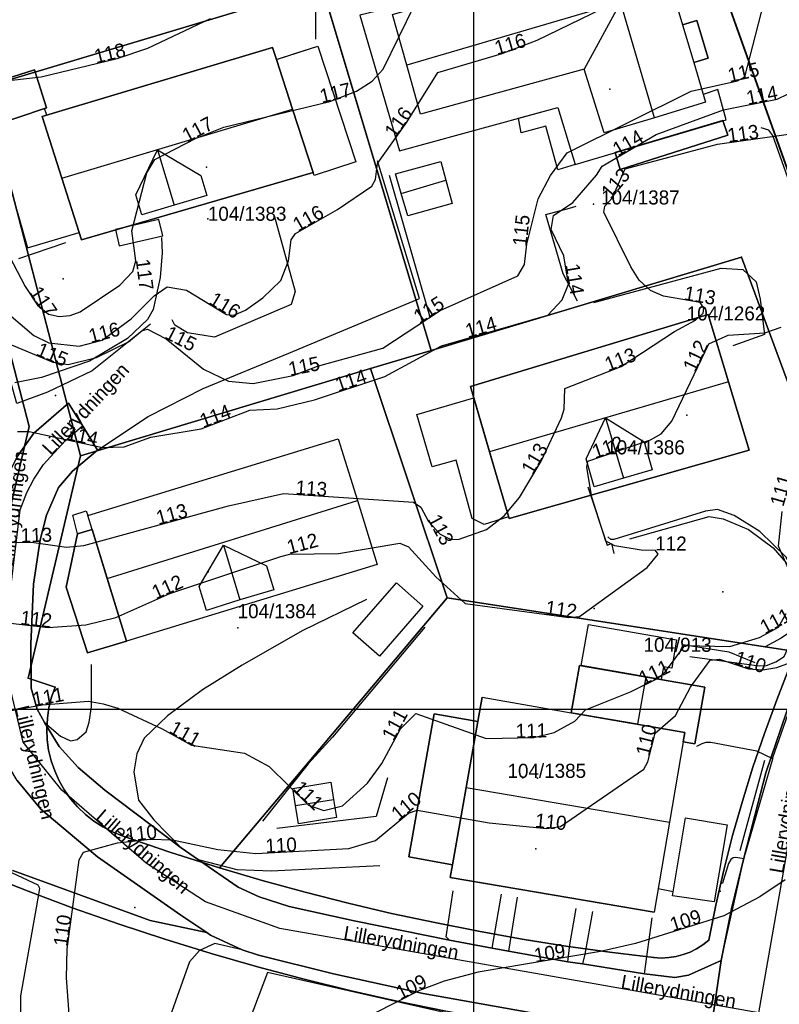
# Model space of a CAD drawing. Header units: millimetres. Extents: x 92347800 to 92626375, y 1600225090 to 1600386846.
# Tile 5 of 15: x 92417785 to 92471719, y 1600279064 to 1600348940. Entities that reach past the tile are written whole.
import ezdxf

# ---------------------------------------------------------------- set-up
doc = ezdxf.new("R2010")
doc.units = ezdxf.units.MM
doc.header["$MEASUREMENT"] = 0
for name, color, linetype in [('Adresse', 10, 'Continuous'), ('AnnenBygning', 10, 'Continuous'), ('AnnetVegarealAvgrensning', 10, 'Continuous'), ('ArealressursFlate', 10, 'Continuous'), ('ArealressursGrense', 10, 'Continuous'), ('Bygning', 10, 'Continuous'), ('Bygningsdelelinje', 10, 'Continuous'), ('Bygningslinje', 10, 'Continuous'), ('Eiendomsgrense', 10, 'Continuous'), ('elveg20.v_kartverket_255_veglenke', 10, 'Continuous'), ('Flaggstang', 10, 'Continuous'), ('GatenavnTekst', 10, 'Continuous'), ('Gidtekst', 10, 'Continuous'), ('Gjerde', 10, 'Continuous'), ('GnrBnrTekst', 10, 'Continuous'), ('Hekk', 10, 'Continuous'), ('HoydeTekst', 10, 'Continuous'), ('HøydeKurve', 10, 'Continuous'), ('Kumlokk', 10, 'Continuous'), ('Mast', 10, 'Continuous'), ('MurLoddrett', 10, 'Continuous'), ('Mønelinje', 10, 'Continuous'), ('Rutenett', 10, 'Continuous'), ('Skap', 10, 'Continuous'), ('SportIdrettPlass', 10, 'Continuous'), ('Takkant', 10, 'Continuous'), ('Takoverbygg', 10, 'Continuous'), ('TakoverbyggKant', 10, 'Continuous'), ('Taksprang', 10, 'Continuous'), ('TaksprangBunn', 10, 'Continuous'), ('Teig', 10, 'Continuous'), ('Teiggrensepunkt', 10, 'Continuous'), ('Trapp', 10, 'Continuous'), ('TrappBygg', 10, 'Continuous'), ('VegAnnenAvgrensning', 10, 'Continuous'), ('Vegdekkekant', 10, 'Continuous'), ('VegFiktivGrense', 10, 'Continuous'), ('VegKjørende', 10, 'Continuous'), ('Veranda', 10, 'Continuous')]:
    doc.layers.add(name, color=color, linetype=linetype)

# ---------------------------------------------------------------- blocks, each defined once
blk = doc.blocks.new('Alle data_NTM 10_NN2000_FeatureWriter_21_0_FMEBLOCK1')
at = {"layer": 'ArealressursFlate'}
blk.add_lwpolyline([(-15010, -6840), (-14440, -2980), (-13720, 700), (-12810, 4370), (-11280, 10350), (-9450, 15690)], dxfattribs=at)
blk = doc.blocks.new('Alle data_NTM 10_NN2000_FeatureWriter_21_0_FMEBLOCK2')
at = {"layer": 'VegKjørende'}
blk.add_polyline3d([(-15010, -6840, 108460), (-14440, -2980, 108550), (-13410, 1680, 108870), (-12850, 4240, 109170), (-10790, 11330, 109520), (-10770, 11420, 109520), (-7820, 19850, 109940)], dxfattribs=at)

msp = doc.modelspace()

# ---------------------------------------------------------------- linework, layer by layer
at = {"layer": 'Adresse'}
for p in [(92459694, 1600344015), (92431047, 1600338482), (92465156, 1600320873), (92431175, 1600309761), (92454546, 1600295105), (92454429, 1600290105)]:
    msp.add_point(p, dxfattribs=at)
at = {"layer": 'AnnenBygning'}
for points in [[(92415460, 1600341270, 121640), (92414570, 1600344030, 121120), (92418840, 1600345370, 121110), (92419680, 1600342680, 121740)], [(92444870, 1600336610, 118630), (92444460, 1600338000, 117490), (92447680, 1600338870, 117460), (92448040, 1600337540, 118630), (92448480, 1600335890, 117530), (92445350, 1600335030, 117570)], [(92443320, 1600303780, 113350), (92441440, 1600305420, 113950), (92444530, 1600308980, 113950), (92446410, 1600307330, 113350)], [(92437370, 1600293170, 113380), (92437180, 1600294380, 112700), (92439870, 1600294830, 112700), (92440070, 1600293600, 113380), (92440280, 1600292310, 112700), (92437580, 1600291870, 112700)], [(92464140, 1600286770, 111960), (92465060, 1600292290, 111960), (92468010, 1600291790, 111260), (92467100, 1600286340, 111260)]]:
    msp.add_polyline3d(points, close=True, dxfattribs=at)
at = {"layer": 'AnnetVegarealAvgrensning'}
for p, q in [((92446160, 1600329150, 116130), (92443190, 1600338930, 116130)), ((92451340, 1600283050, 109060), (92451990, 1600286870, 109160)), ((92453100, 1600286660, 109160), (92452490, 1600282840, 109050)), ((92462140, 1600281220, 108910), (92462690, 1600285190, 109170))]:
    msp.add_line(p, q, dxfattribs=at)
for points in [[(92476040, 1600343100, 113110), (92476570, 1600337870, 112540), (92476690, 1600337310, 112510), (92476560, 1600337160, 112500), (92476470, 1600337120, 112490), (92476280, 1600337100, 112490), (92475150, 1600340260, 112740), (92474850, 1600340550, 112740), (92474380, 1600340560, 112740), (92474000, 1600340500, 112710), (92473590, 1600340410, 112670), (92473000, 1600340100, 112650), (92472980, 1600339750, 112640), (92474360, 1600334630, 112320), (92474290, 1600334050, 112310), (92474170, 1600333960, 112280), (92473840, 1600333990, 112270), (92473510, 1600334390, 112290), (92471270, 1600340710, 112670), (92470970, 1600341090, 112700), (92470440, 1600341270, 112710)], [(92435860, 1600335050, 115840), (92437340, 1600329660, 115800), (92437050, 1600328720, 115730), (92431620, 1600326400, 115380), (92429710, 1600326720, 115230), (92428800, 1600327270, 115250), (92428620, 1600327630, 115250)], [(92458550, 1600328880, 112910), (92467590, 1600331310, 112710), (92469140, 1600331220, 112610), (92470070, 1600330330, 112460), (92470350, 1600329100, 112310), (92470660, 1600326610, 111910), (92468410, 1600325790, 111860)], [(92423310, 1600318400, 114210), (92426900, 1600320790, 114690), (92430810, 1600322760, 115220), (92436900, 1600325280, 115680), (92443400, 1600327990, 116130), (92446160, 1600329150, 116130)], [(92427070, 1600327340, 114960), (92422930, 1600324010, 114350), (92419770, 1600322500, 114240), (92417580, 1600321700, 114050), (92416650, 1600325010, 114280)], [(92465360, 1600303750, 109850), (92470290, 1600303080, 109820), (92470820, 1600303120, 109860), (92471480, 1600303370, 109880), (92472070, 1600303740, 109890), (92473200, 1600306220, 110140), (92473260, 1600308120, 110300), (92472800, 1600309770, 110420), (92472210, 1600310800, 110520), (92470340, 1600312610, 111010), (92468520, 1600313760, 111210), (92467320, 1600314170, 111330), (92466480, 1600314070, 111380), (92459960, 1600312050, 111460), (92459750, 1600312040, 111450), (92459540, 1600312240, 111450)], [(92442420, 1600307790, 111500), (92437840, 1600305570, 111440), (92433570, 1600303140, 111380), (92430770, 1600301380, 111200), (92428280, 1600299540, 111040), (92426630, 1600297950, 110840), (92426100, 1600296840, 110640), (92425880, 1600295560, 110440), (92426220, 1600293550, 110220), (92427320, 1600292160, 110110), (92429260, 1600290160, 109880)], [(92419540, 1600299070, 110830), (92420680, 1600298090, 110620), (92421400, 1600297760, 110650), (92421870, 1600297850, 110700), (92422510, 1600298400, 110790), (92422720, 1600299080, 110850), (92422890, 1600300170, 111000), (92422890, 1600303190, 111460)], [(92471250, 1600296480, 109520), (92470130, 1600297040, 109490), (92466860, 1600297640, 109490), (92466500, 1600297640, 109480), (92466210, 1600297560, 109470), (92465840, 1600297370, 109470)], [(92417870, 1600279660, 109950), (92418990, 1600285910, 109960), (92419210, 1600287280, 109950), (92419100, 1600287510, 109970), (92416150, 1600288900, 110120), (92415290, 1600289230, 110170)], [(92443360, 1600288890, 109370), (92435630, 1600288510, 109460), (92433220, 1600288610, 109640), (92430470, 1600289320, 109790)], [(92469190, 1600289390, 109170), (92468640, 1600289490, 109190), (92468450, 1600289460, 109180), (92468270, 1600289340, 109180), (92468110, 1600289050, 109170), (92467690, 1600287670, 109080)], [(92448290, 1600283610, 109170), (92448060, 1600283850, 109170), (92448570, 1600287110, 109160)], [(92456710, 1600282080, 108970), (92456840, 1600283280, 109010), (92457290, 1600285870, 109200)], [(92458460, 1600285650, 109210), (92457900, 1600282630, 109010), (92457750, 1600281930, 108960)], [(92433570, 1600282930, 109400), (92431630, 1600283390, 109430), (92430550, 1600282880, 109540), (92429850, 1600282080, 109560), (92426990, 1600274030, 109840)], [(92426990, 1600274030, 109840), (92425480, 1600273980, 110040), (92418760, 1600275240, 109970), (92418010, 1600275790, 109980), (92417890, 1600276340, 109980), (92417870, 1600279660, 109950)]]:
    msp.add_polyline3d(points, dxfattribs=at)
at = {"layer": 'ArealressursFlate'}
for points in [[(92417580, 1600317890), (92418780, 1600319600), (92421260, 1600321730), (92422310, 1600320030), (92423310, 1600318400), (92421530, 1600316890), (92420540, 1600315750), (92419680, 1600313770), (92419230, 1600312030), (92418770, 1600308890), (92418570, 1600304620), (92418610, 1600301510), (92419030, 1600300020), (92419540, 1600299070), (92420600, 1600297370), (92421940, 1600295880), (92423820, 1600294270), (92429260, 1600290160), (92430470, 1600289320), (92433290, 1600287380), (92434780, 1600286680), (92436920, 1600286010), (92441540, 1600284980), (92448290, 1600283610), (92451340, 1600283050), (92452490, 1600282840), (92456710, 1600282080), (92457750, 1600281930), (92462140, 1600281220), (92464310, 1600280960), (92465270, 1600281130), (92467600, 1600282170), (92467030, 1600278310)], [(92472590, 1600300840), (92470760, 1600295500), (92469230, 1600289520), (92468320, 1600285850), (92467600, 1600282170), (92465270, 1600281130), (92464310, 1600280960), (92462140, 1600281220), (92457750, 1600281930), (92456710, 1600282080), (92452490, 1600282840), (92451340, 1600283050), (92448290, 1600283610), (92441540, 1600284980), (92436920, 1600286010), (92434780, 1600286680), (92433290, 1600287380), (92430470, 1600289320), (92429260, 1600290160), (92423820, 1600294270), (92421940, 1600295880), (92420600, 1600297370), (92419540, 1600299070), (92419030, 1600300020), (92418610, 1600301510), (92418570, 1600304620), (92418770, 1600308890), (92419230, 1600312030), (92419680, 1600313770), (92420540, 1600315750), (92421530, 1600316890), (92423310, 1600318400), (92422310, 1600320030), (92421260, 1600321730), (92418780, 1600319600), (92417580, 1600317890)], [(92417610, 1600294940), (92419290, 1600292910), (92423310, 1600289540), (92429220, 1600285380), (92431070, 1600284160), (92427040, 1600285010), (92417310, 1600288560)], [(92454010, 1600278480), (92446440, 1600279840), (92440060, 1600281230), (92434730, 1600282540), (92433570, 1600282930), (92431330, 1600283980), (92431070, 1600284160), (92429220, 1600285380), (92423310, 1600289540), (92419290, 1600292910), (92417610, 1600294940)], [(92407220, 1600275090), (92415250, 1600288390), (92417310, 1600288560), (92427040, 1600285010), (92431070, 1600284160), (92431330, 1600283980), (92433570, 1600282930), (92434730, 1600282540), (92440060, 1600281230), (92446440, 1600279840), (92454010, 1600278480)]]:
    msp.add_lwpolyline(points, dxfattribs=at)
at = {"layer": 'ArealressursGrense'}
for p, q in [((92429260, 1600290160), (92430470, 1600289320)), ((92448290, 1600283610), (92451340, 1600283050)), ((92452490, 1600282840), (92451340, 1600283050)), ((92452490, 1600282840), (92456710, 1600282080)), ((92457750, 1600281930), (92456710, 1600282080)), ((92457750, 1600281930), (92462140, 1600281220))]:
    msp.add_line(p, q, dxfattribs=at)
for points in [[(92423310, 1600318400), (92422310, 1600320030), (92421260, 1600321730), (92418780, 1600319600), (92417580, 1600317890), (92416760, 1600316180), (92416160, 1600314560), (92415760, 1600312220), (92415530, 1600310240)], [(92419540, 1600299070), (92419030, 1600300020), (92418610, 1600301510), (92418570, 1600304620), (92418770, 1600308890), (92419230, 1600312030), (92419680, 1600313770), (92420540, 1600315750), (92421530, 1600316890), (92423310, 1600318400)], [(92473780, 1600303890), (92472590, 1600300840), (92470760, 1600295500), (92469230, 1600289520), (92468320, 1600285850), (92467600, 1600282170)], [(92431070, 1600284160), (92429220, 1600285380), (92423310, 1600289540), (92419290, 1600292910), (92417610, 1600294940), (92416640, 1600296580), (92415770, 1600298550), (92415300, 1600300470), (92415110, 1600303130)], [(92429260, 1600290160), (92423820, 1600294270), (92421940, 1600295880), (92420600, 1600297370), (92419540, 1600299070)], [(92448290, 1600283610), (92441540, 1600284980), (92436920, 1600286010), (92434780, 1600286680), (92433290, 1600287380), (92430470, 1600289320)], [(92431070, 1600284160), (92427040, 1600285010), (92417310, 1600288560)], [(92433570, 1600282930), (92431330, 1600283980), (92431070, 1600284160)], [(92433570, 1600282930), (92434730, 1600282540), (92440060, 1600281230), (92446440, 1600279840), (92454010, 1600278480), (92462770, 1600277050), (92464080, 1600276390), (92465470, 1600275140), (92466380, 1600273560)], [(92467600, 1600282170), (92465270, 1600281130), (92464310, 1600280960), (92462140, 1600281220)], [(92467600, 1600282170), (92467030, 1600278310), (92466720, 1600276300), (92466380, 1600273560)]]:
    msp.add_lwpolyline(points, dxfattribs=at)
at = {"layer": 'Bygning'}
for points in [[(92465640, 1600345910, 120530), (92466480, 1600343080, 120530), (92462850, 1600341980, 124060), (92459280, 1600340900, 120440), (92457870, 1600345440, 120590), (92446240, 1600342230, 121030), (92445270, 1600345710, 124080), (92444260, 1600349310, 120760), (92456060, 1600352730, 120640), (92459410, 1600353700, 124080), (92463030, 1600354730, 120510), (92464840, 1600348580, 120520), (92465870, 1600348880, 118240), (92466660, 1600346200, 118240)], [(92436010, 1600346110, 122400), (92437160, 1600342580, 125180), (92438630, 1600338090, 121820), (92422170, 1600333320, 121840), (92420770, 1600337690, 124950), (92419380, 1600342070, 121880), (92435730, 1600346960, 121730)], [(92436010, 1600346110, 118750), (92437470, 1600346590, 118750), (92438960, 1600347070, 118750), (92441640, 1600338850, 118750), (92438700, 1600337890, 118750), (92438630, 1600338090, 118740), (92437160, 1600342580, 125180)], [(92452530, 1600313540, 117240), (92451150, 1600318280, 120640), (92449790, 1600322920, 117330), (92466660, 1600328010, 117280), (92468110, 1600323240, 120710), (92469580, 1600318400, 117210)], [(92425380, 1600304830, 114570), (92422940, 1600312750, 114430), (92422620, 1600313760, 117280), (92440400, 1600319190, 117290), (92441770, 1600314820, 120520), (92443170, 1600310280, 117150)], [(92425380, 1600304830, 114570), (92422590, 1600304000, 114450), (92421080, 1600308670, 114430), (92421880, 1600312460, 114430), (92422940, 1600312750, 114430)], [(92456950, 1600299760, 111960), (92457530, 1600303120, 111960), (92466440, 1600301570, 111960), (92465730, 1600297550, 111960), (92464900, 1600297690, 111960), (92465020, 1600298350, 114730)], [(92456950, 1600299760, 114730), (92465020, 1600298350, 114730), (92464900, 1600297690, 115110), (92463910, 1600291990, 118390), (92462840, 1600285610, 114910), (92448350, 1600288060, 114910), (92448510, 1600288970, 115410), (92450320, 1600299140, 112250), (92450620, 1600300860, 114730)], [(92448510, 1600288970, 112280), (92445410, 1600289530, 112390), (92447220, 1600299680, 112420), (92450320, 1600299140, 112250)]]:
    msp.add_polyline3d(points, close=True, dxfattribs=at)
at = {"layer": 'Bygningsdelelinje'}
for p, q in [((92425380, 1600304830, 114570), (92422940, 1600312750, 114430)), ((92448510, 1600288970, 112280), (92450320, 1600299140, 112250))]:
    msp.add_line(p, q, dxfattribs=at)
for points in [[(92436010, 1600346110, 122400), (92437160, 1600342580, 125180), (92438630, 1600338090, 121820)], [(92456950, 1600299760, 114730), (92465020, 1600298350, 114730), (92464900, 1600297690, 115110)]]:
    msp.add_polyline3d(points, dxfattribs=at)
at = {"layer": 'Bygningslinje'}
for points in [[(92456060, 1600352730, 120640), (92460440, 1600350170, 124080), (92457870, 1600345440, 120590)], [(92427560, 1600339710, 125040), (92430640, 1600337890, 123250), (92431070, 1600336470, 123250), (92428750, 1600335780, 125040), (92426450, 1600335100, 123210), (92426020, 1600336520, 123210), (92427560, 1600339710, 125040)], [(92459380, 1600320690, 120670), (92462130, 1600318970, 119010), (92462700, 1600317000, 119010), (92460650, 1600316400, 120670), (92458580, 1600315790, 119000), (92458000, 1600317770, 119000), (92459380, 1600320690, 120670)], [(92432250, 1600311660, 120390), (92435320, 1600310190, 118780), (92435830, 1600308490, 118780), (92433420, 1600307760, 120390), (92431050, 1600307020, 118800), (92430540, 1600308710, 118800), (92432250, 1600311660, 120390)]]:
    msp.add_polyline3d(points, dxfattribs=at)
at = {"layer": 'Eiendomsgrense'}
for p, q in [((92464950, 1600358890), (92478890, 1600319850)), ((92439240, 1600351340), (92415290, 1600344140)), ((92447000, 1600325470), (92439240, 1600351340)), ((92415290, 1600344140), (92422100, 1600318000)), ((92418460, 1600320060), (92412420, 1600343270)), ((92447000, 1600325470), (92469030, 1600332080)), ((92469030, 1600332080), (92475910, 1600313490)), ((92442690, 1600324180), (92447000, 1600325470)), ((92442690, 1600324180), (92422100, 1600318000)), ((92448130, 1600307920), (92442690, 1600324180)), ((92418460, 1600320060), (92416850, 1600313140)), ((92422100, 1600318000), (92418390, 1600302220)), ((92431980, 1600288750), (92448130, 1600307920)), ((92448130, 1600307920), (92472860, 1600304100)), ((92471540, 1600300670), (92472860, 1600304100)), ((92418390, 1600302220), (92420300, 1600301580))]:
    msp.add_line(p, q, dxfattribs=at)
for points in [[(92420300, 1600301580), (92420040, 1600300870), (92419860, 1600300120), (92419750, 1600299360), (92419710, 1600298600), (92419740, 1600297840), (92419840, 1600297090), (92420020, 1600296340), (92420270, 1600295630), (92420580, 1600294930), (92420970, 1600294270), (92421400, 1600293640), (92421900, 1600293070), (92422450, 1600292540), (92423050, 1600292060), (92423690, 1600291650), (92424370, 1600291300), (92425070, 1600291010)], [(92466710, 1600283620), (92467200, 1600286100), (92467770, 1600288580), (92468400, 1600291040), (92469100, 1600293470), (92469850, 1600295900), (92470660, 1600298290), (92471540, 1600300670)], [(92425070, 1600291010), (92426790, 1600290420), (92428520, 1600289840), (92430250, 1600289290), (92431980, 1600288750)], [(92461610, 1600276480), (92458200, 1600276910), (92454800, 1600277400), (92451410, 1600277960), (92448040, 1600278580), (92444680, 1600279270), (92441330, 1600280030), (92437990, 1600280840), (92434680, 1600281720), (92431380, 1600282670), (92428090, 1600283680), (92424840, 1600284750), (92421590, 1600285890), (92418380, 1600287090), (92415180, 1600288340)], [(92431980, 1600288750), (92435010, 1600287860), (92438050, 1600287030), (92441110, 1600286240), (92444180, 1600285520), (92447260, 1600284860), (92450350, 1600284250), (92453460, 1600283690), (92456570, 1600283200), (92459690, 1600282770), (92462820, 1600282380)], [(92462820, 1600282380), (92463340, 1600282350), (92463870, 1600282380), (92464390, 1600282460), (92464900, 1600282600), (92465390, 1600282770), (92465850, 1600283010), (92466300, 1600283290), (92466710, 1600283620)]]:
    msp.add_lwpolyline(points, dxfattribs=at)
at = {"layer": 'elveg20.v_kartverket_255_veglenke'}
for points in [[(92418298, 1600315385, 113470), (92418781, 1600316335, 113680), (92419466, 1600317369, 113860), (92421025, 1600319044, 114050), (92422252, 1600320126, 114240)], [(92470267, 1600278456, 109240), (92458179, 1600280581, 108700), (92436265, 1600284446, 109350), (92430976, 1600286331, 109500), (92426758, 1600289081, 109750), (92420785, 1600294254, 110350), (92418023, 1600297671, 110700), (92417104, 1600301515, 111200), (92416963, 1600307062, 112150), (92417820, 1600314156, 113300), (92418298, 1600315385, 113470)], [(92470267, 1600278456, 109240), (92472338, 1600290331, 110039), (92473317, 1600293507, 110239), (92475924, 1600300605, 110639), (92476951, 1600301680, 110739)]]:
    msp.add_polyline3d(points, dxfattribs=at)
at = {"layer": 'Flaggstang'}
for p in [(92420880, 1600330560, 128170), (92467700, 1600308330, 120670)]:
    msp.add_point(p, dxfattribs=at)
at = {"layer": 'Gidtekst'}
for p in [(92458532, 1600335854), (92431146, 1600334810), (92459456, 1600318118), (92433263, 1600305793), (92453497, 1600295143)]:
    msp.add_point(p, dxfattribs=at)
at = {"layer": 'Gjerde'}
msp.add_line((92463120, 1600287280, 110020), (92464180, 1600287060, 110020), dxfattribs=at)
msp.add_polyline3d([(92438820, 1600347550, 119150), (92438820, 1600350660, 119670), (92437480, 1600356220, 120220), (92435630, 1600361950, 120870), (92434210, 1600365310, 121020), (92430560, 1600365940, 121290), (92426420, 1600366290, 121400), (92423010, 1600365520, 121340), (92416780, 1600361120, 120790), (92413950, 1600358590, 120380), (92413330, 1600356710, 120110), (92410440, 1600351400, 119640), (92412320, 1600345870, 119640), (92414430, 1600344020, 119700)], dxfattribs=at)
at = {"layer": 'Hekk'}
for p, q in [((92446900, 1600327890, 117370), (92444040, 1600337890, 117480)), ((92421040, 1600333100, 119010), (92417700, 1600331980, 118900)), ((92468940, 1600289990, 109780), (92470680, 1600296390, 109930))]:
    msp.add_line(p, q, dxfattribs=at)
for points in [[(92446560, 1600305820, 112410), (92439990, 1600298030, 112160), (92438270, 1600296130, 111770), (92435020, 1600292060, 111450)], [(92443890, 1600295140, 112550), (92443100, 1600292400, 112330), (92436050, 1600291540, 112150)]]:
    msp.add_polyline3d(points, dxfattribs=at)
at = {"layer": 'HøydeKurve'}
for points in [[(92415850, 1600329000, 116000), (92418800, 1600326530, 116000), (92419850, 1600326000, 116000), (92422020, 1600325760, 116000), (92423640, 1600326190, 116000), (92425690, 1600327720, 116000), (92427330, 1600329350, 116000), (92428250, 1600329980, 116000), (92429620, 1600329750, 116000), (92432470, 1600328030, 116000), (92433000, 1600327960, 116000), (92433810, 1600328320, 116000), (92435050, 1600329210, 116000), (92436320, 1600330420, 116000), (92436880, 1600331820, 116000), (92437070, 1600333320, 116000), (92437370, 1600333770, 116000), (92440350, 1600335470, 116000), (92442790, 1600337120, 116000), (92443050, 1600337590, 116000), (92443190, 1600338740, 116000), (92445270, 1600341660, 116000), (92447480, 1600345200, 116000), (92452040, 1600346530, 116000), (92454520, 1600347490, 116000), (92461460, 1600350880, 116000)], [(92416470, 1600326180, 115000), (92420140, 1600324630, 115000), (92421230, 1600324470, 115000), (92423240, 1600324970, 115000), (92425520, 1600326090, 115000), (92426480, 1600326880, 115000), (92426850, 1600326970, 115000), (92428180, 1600326290, 115000), (92430840, 1600324150, 115000), (92432620, 1600323280, 115000), (92434360, 1600323110, 115000), (92437210, 1600323690, 115000), (92438940, 1600324350, 115000), (92443580, 1600325640, 115000), (92447650, 1600328300, 115000), (92453150, 1600330760, 115000), (92453630, 1600331560, 115000), (92453790, 1600333010, 115000), (92454590, 1600336230, 115000), (92455470, 1600337890, 115000), (92456660, 1600339490, 115000), (92465470, 1600343860, 115000), (92468740, 1600344600, 115000), (92469270, 1600344890, 115000), (92470820, 1600350860, 115000)], [(92417040, 1600332180, 117000), (92418170, 1600330000, 117000), (92419060, 1600328670, 117000), (92419820, 1600328040, 117000), (92420600, 1600327880, 117000), (92421370, 1600327950, 117000), (92422070, 1600328210, 117000), (92424890, 1600330100, 117000), (92425810, 1600331080, 117000), (92426030, 1600331830, 117000), (92425750, 1600333950, 117000), (92426820, 1600338070, 117000), (92427380, 1600339020, 117000), (92430270, 1600340520, 117000), (92432290, 1600341310, 117000), (92439800, 1600343140, 117000), (92441710, 1600343870, 117000), (92442810, 1600344570, 117000), (92443590, 1600345430, 117000), (92445810, 1600349960, 117000)], [(92389860, 1600344830, 118000), (92392330, 1600342920, 118000), (92393610, 1600342300, 118000), (92394530, 1600342090, 118000), (92395460, 1600342100, 118000), (92397060, 1600342420, 118000), (92398670, 1600342960, 118000), (92402920, 1600343290, 118000), (92408480, 1600343980, 118000), (92410260, 1600344020, 118000), (92412410, 1600343520, 118000), (92415130, 1600344400, 118000), (92419300, 1600344890, 118000), (92424700, 1600346180, 118000), (92426890, 1600346920, 118000), (92431340, 1600349030, 118000)], [(92417620, 1600319720, 114000), (92418450, 1600319710, 114000), (92423670, 1600318580, 114000), (92425210, 1600318630, 114000), (92427100, 1600319320, 114000), (92430680, 1600319900, 114000), (92434130, 1600321220, 114000), (92436060, 1600321320, 114000), (92438720, 1600321960, 114000), (92443710, 1600323630, 114000), (92447730, 1600325800, 114000), (92455290, 1600327970, 114000), (92456310, 1600329070, 114000), (92456750, 1600330180, 114000), (92456420, 1600332170, 114000), (92455520, 1600334040, 114000), (92455690, 1600335050, 114000), (92457050, 1600335970, 114000), (92458740, 1600337900, 114000), (92459130, 1600338550, 114000), (92462980, 1600340800, 114000), (92467760, 1600342540, 114000), (92471570, 1600343290, 114000), (92472340, 1600343690, 114000)], [(92417440, 1600311830, 113000), (92418620, 1600311860, 113000), (92421120, 1600311500, 113000), (92422340, 1600311620, 113000), (92432610, 1600314450, 113000), (92436510, 1600315320, 113000), (92445750, 1600314690, 113000), (92446270, 1600314350, 113000), (92446820, 1600313320, 113000), (92447650, 1600312430, 113000), (92448390, 1600312050, 113000), (92448990, 1600312080, 113000), (92450920, 1600312770, 113000), (92452190, 1600313730, 113000), (92453280, 1600315020, 113000), (92454800, 1600317600, 113000), (92456260, 1600320680, 113000), (92456440, 1600321310, 113000), (92456490, 1600322760, 113000), (92460500, 1600324330, 113000), (92464280, 1600326810, 113000), (92465760, 1600327610, 113000), (92466310, 1600328120, 113000), (92466360, 1600328470, 113000), (92466110, 1600328860, 113000), (92463490, 1600329320, 113000), (92462580, 1600329730, 113000), (92461770, 1600330460, 113000), (92461170, 1600331400, 113000), (92459260, 1600335280, 113000), (92459340, 1600335700, 113000), (92459840, 1600336280, 113000), (92460780, 1600338360, 113000), (92467340, 1600340110, 113000), (92473400, 1600340960, 113000)], [(92416280, 1600306200, 112000), (92419810, 1600305800, 112000), (92422490, 1600306000, 112000), (92424600, 1600306510, 112000), (92428440, 1600308220, 112000), (92436320, 1600310840, 112000), (92436960, 1600311010, 112000), (92440410, 1600311060, 112000), (92444770, 1600311790, 112000), (92445380, 1600311530, 112000), (92447320, 1600309390, 112000), (92449410, 1600307500, 112000), (92456780, 1600306510, 112000), (92457540, 1600306580, 112000), (92462340, 1600310070, 112000), (92463120, 1600311020, 112000), (92462920, 1600311280, 112000), (92461900, 1600311290, 112000), (92460050, 1600311600, 112000), (92459400, 1600311940, 112000), (92458400, 1600315050, 112000), (92458060, 1600317170, 112000), (92458130, 1600317600, 112000), (92462570, 1600319120, 112000), (92463330, 1600319540, 112000), (92464080, 1600320450, 112000), (92466720, 1600325930, 112000), (92468080, 1600326550, 112000), (92470680, 1600326720, 112000), (92471840, 1600327130, 112000)], [(92472530, 1600309600, 111000), (92471670, 1600311570, 111000), (92471910, 1600314030, 111000)], [(92414320, 1600299400, 111000), (92419380, 1600300310, 111000), (92422680, 1600300570, 111000), (92423720, 1600300400, 111000), (92424760, 1600300080, 111000), (92427910, 1600298620, 111000), (92429990, 1600297450, 111000), (92433750, 1600296890, 111000), (92435490, 1600295950, 111000), (92438290, 1600293190, 111000), (92439380, 1600292830, 111000), (92440700, 1600293140, 111000), (92442490, 1600294770, 111000), (92443490, 1600296150, 111000), (92444820, 1600298620, 111000), (92445920, 1600299710, 111000), (92450900, 1600297930, 111000), (92454280, 1600297990, 111000), (92455730, 1600298350, 111000), (92457190, 1600299150, 111000), (92457960, 1600299970, 111000), (92461160, 1600301240, 111000), (92463120, 1600302210, 111000), (92463640, 1600302680, 111000), (92465020, 1600304520, 111000), (92468200, 1600304460, 111000), (92470320, 1600305100, 111000), (92471670, 1600305830, 111000), (92472200, 1600306790, 111000)], [(92421300, 1600278360, 110000), (92421100, 1600280950, 110000), (92421150, 1600283000, 110000), (92422000, 1600289320, 110000), (92422320, 1600289860, 110000), (92424720, 1600290520, 110000), (92427060, 1600290780, 110000), (92428640, 1600290740, 110000), (92431850, 1600290060, 110000), (92434540, 1600289760, 110000), (92441160, 1600290120, 110000), (92443050, 1600290700, 110000), (92445380, 1600292620, 110000), (92446000, 1600292840, 110000), (92451120, 1600291950, 110000), (92455180, 1600291550, 110000), (92456180, 1600291680, 110000), (92462110, 1600295750, 110000), (92462390, 1600296270, 110000), (92462900, 1600298310, 110000), (92464350, 1600299570, 110000), (92465420, 1600301560, 110000), (92466800, 1600303490, 110000), (92467470, 1600303560, 110000), (92469540, 1600302880, 110000), (92470540, 1600302790, 110000), (92471540, 1600302970, 110000), (92473930, 1600303840, 110000)], [(92472130, 1600287900, 109000), (92470340, 1600286690, 109000), (92467780, 1600285350, 109000), (92461510, 1600283390, 109000), (92459020, 1600282820, 109000), (92450340, 1600281340, 109000), (92447920, 1600280700, 109000), (92446170, 1600280040, 109000), (92439600, 1600276720, 109000)]]:
    msp.add_polyline3d(points, dxfattribs=at)
at = {"layer": 'Kumlokk'}
for p in [(92420320, 1600322260, 114060), (92458570, 1600307160, 111930), (92425950, 1600285930, 109700)]:
    msp.add_point(p, dxfattribs=at)
at = {"layer": 'Mast'}
msp.add_point((92467630, 1600287670, 109230), dxfattribs=at)
at = {"layer": 'MurLoddrett'}
for points in [[(92457380, 1600328960, 114160), (92456370, 1600330900, 114690), (92455150, 1600335110, 114690), (92456830, 1600335570, 114630), (92457300, 1600335710, 114490)], [(92427850, 1600333490, 116490), (92427890, 1600332400, 116480), (92427750, 1600330640, 116430), (92427270, 1600328370, 116310), (92426850, 1600327660, 115880), (92425430, 1600326310, 115540), (92422750, 1600324700, 115420), (92419330, 1600323540, 115220), (92417430, 1600323180, 115250)], [(92458130, 1600315790, 112380), (92459490, 1600311660, 112130), (92459800, 1600311770, 112130), (92459970, 1600311060, 112060)], [(92461110, 1600312090, 111970), (92466730, 1600313690, 111890), (92467740, 1600313520, 111830), (92469520, 1600312770, 111640), (92471290, 1600311450, 111400), (92472210, 1600310390, 111200), (92472670, 1600309480, 111130), (92473000, 1600308510, 111070), (92473090, 1600307450, 111020), (92473000, 1600306330, 110960), (92472510, 1600305500, 110910), (92471860, 1600305050, 110890), (92470720, 1600304430, 110780)], [(92464610, 1600303920, 111500), (92464890, 1600304610, 111520), (92468130, 1600304070, 111220), (92469980, 1600303330, 110340)]]:
    msp.add_polyline3d(points, dxfattribs=at)
at = {"layer": 'Mønelinje'}
for p, q in [((92462850, 1600341980, 124060), (92459410, 1600353700, 124080)), ((92460440, 1600350170, 124080), (92445270, 1600345710, 124080)), ((92420770, 1600337690, 124950), (92437160, 1600342580, 125180)), ((92427560, 1600339710, 125040), (92428750, 1600335780, 125040)), ((92444870, 1600336610, 118630), (92448040, 1600337540, 118630)), ((92468110, 1600323240, 120710), (92451150, 1600318280, 120640)), ((92459380, 1600320690, 120670), (92460650, 1600316400, 120670)), ((92424000, 1600309290, 120520), (92441770, 1600314820, 120520)), ((92432250, 1600311660, 120390), (92433420, 1600307760, 120390)), ((92449480, 1600294450, 118390), (92463910, 1600291990, 118390)), ((92437370, 1600293170, 113380), (92440070, 1600293600, 113380))]:
    msp.add_line(p, q, dxfattribs=at)
at = {"layer": 'Rutenett'}
for p, q in [((92450000, 1600386577), (92450000, 1600225094)), ((92347800, 1600300000), (92626349, 1600300000))]:
    msp.add_line(p, q, dxfattribs=at)
at = {"layer": 'Skap'}
msp.add_point((92467530, 1600287090, 110070), dxfattribs=at)
at = {"layer": 'SportIdrettPlass'}
msp.add_polyline3d([(92462260, 1600247560, 107370), (92463920, 1600247460, 107270), (92464170, 1600251520, 107300), (92463940, 1600258800, 107550), (92464340, 1600267140, 108060), (92464320, 1600274740, 108600), (92460000, 1600276030, 108730), (92448660, 1600278320, 108920), (92435370, 1600281320, 109220), (92432070, 1600272580, 108960), (92430520, 1600266620, 108890), (92428880, 1600260460, 108890), (92428200, 1600251390, 108890), (92430400, 1600251030, 108710), (92439300, 1600249590, 108480), (92449580, 1600248580, 107920), (92455480, 1600248290, 107550)], close=True, dxfattribs=at)
at = {"layer": 'Takkant'}
for q in [(92450320, 1600299140, 115720), (92456950, 1600299760, 114730)]:
    msp.add_line((92450620, 1600300860, 114730), q, dxfattribs=at)
for points in [[(92465640, 1600345910, 120530), (92466480, 1600343080, 120530), (92462850, 1600341980, 124060), (92459280, 1600340900, 120440), (92457870, 1600345440, 120590), (92446240, 1600342230, 121030), (92445270, 1600345710, 124080), (92444260, 1600349310, 120760), (92456060, 1600352730, 120640), (92459410, 1600353700, 124080), (92463030, 1600354730, 120510), (92464840, 1600348580, 120520)], [(92465640, 1600345910, 118300), (92466660, 1600346200, 118240), (92465870, 1600348880, 118240), (92464840, 1600348580, 118310)], [(92436010, 1600346110, 122400), (92435730, 1600346960, 121730), (92419380, 1600342070, 121880), (92420770, 1600337690, 124950), (92422170, 1600333320, 121840), (92438630, 1600338090, 121820)], [(92436010, 1600346110, 118750), (92437470, 1600346590, 118750), (92438960, 1600347070, 118750), (92441640, 1600338850, 118750), (92438700, 1600337890, 118750), (92438630, 1600338090, 118740)], [(92415460, 1600341270, 121640), (92419680, 1600342680, 121740), (92418840, 1600345370, 121110), (92414570, 1600344030, 121120), (92415460, 1600341270, 121640)], [(92444870, 1600336610, 118630), (92444460, 1600338000, 117490), (92447680, 1600338870, 117460), (92448040, 1600337540, 118630), (92448480, 1600335890, 117530), (92445350, 1600335030, 117570), (92444870, 1600336610, 118630)], [(92452530, 1600313540, 117240), (92469580, 1600318400, 117210), (92468110, 1600323240, 120710), (92466660, 1600328010, 117280), (92449790, 1600322920, 117330), (92451150, 1600318280, 120640), (92452530, 1600313540, 117240)], [(92422940, 1600312750, 118020), (92422620, 1600313760, 117280), (92440400, 1600319190, 117290), (92441770, 1600314820, 120520), (92443170, 1600310280, 117150), (92425380, 1600304830, 117370)], [(92425380, 1600304830, 114570), (92422590, 1600304000, 114450), (92421080, 1600308670, 114430), (92421880, 1600312460, 114430), (92422940, 1600312750, 114430)], [(92443320, 1600303780, 113350), (92441440, 1600305420, 113950), (92444530, 1600308980, 113950), (92446410, 1600307330, 113350), (92443320, 1600303780, 113350)], [(92464900, 1600297690, 111960), (92465730, 1600297550, 111960), (92466440, 1600301570, 111960), (92457530, 1600303120, 111960), (92456950, 1600299760, 111960)], [(92448510, 1600288970, 112280), (92445410, 1600289530, 112390), (92447220, 1600299680, 112420), (92450320, 1600299140, 112250)], [(92464900, 1600297690, 115110), (92463910, 1600291990, 118390), (92462840, 1600285610, 114910)], [(92437370, 1600293170, 113380), (92437180, 1600294380, 112700), (92439870, 1600294830, 112700), (92440070, 1600293600, 113380), (92440280, 1600292310, 112700), (92437580, 1600291870, 112700), (92437370, 1600293170, 113380)], [(92464140, 1600286770, 111960), (92465060, 1600292290, 111960), (92468010, 1600291790, 111260), (92467100, 1600286340, 111260), (92464140, 1600286770, 111960)], [(92448510, 1600288970, 115410), (92448350, 1600288060, 114910), (92462840, 1600285610, 114910)]]:
    msp.add_polyline3d(points, dxfattribs=at)
at = {"layer": 'Takoverbygg'}
for points in [[(92453190, 1600341940, 118120), (92455990, 1600342700, 118120), (92457220, 1600338670, 118120), (92456000, 1600338290, 117660), (92455130, 1600341380, 117660), (92453390, 1600340910, 117660)], [(92460060, 1600339510, 115670), (92467720, 1600341780, 115670), (92468060, 1600340740, 115670), (92460430, 1600338310, 115670)], [(92456950, 1600299760, 114730), (92457530, 1600303120, 114330), (92462240, 1600302300, 114330), (92461650, 1600298940, 114730)]]:
    msp.add_polyline3d(points, close=True, dxfattribs=at)
at = {"layer": 'TakoverbyggKant'}
for points in [[(92453190, 1600341940, 118120), (92455990, 1600342700, 118120), (92457220, 1600338670, 118120), (92456000, 1600338290, 117660), (92455130, 1600341380, 117660), (92453390, 1600340910, 117660), (92453190, 1600341940, 118120)], [(92460060, 1600339510, 115670), (92460430, 1600338310, 115670), (92468060, 1600340740, 115670), (92467720, 1600341780, 115670), (92460060, 1600339510, 115670)], [(92456950, 1600299760, 114730), (92457530, 1600303120, 114330), (92462240, 1600302300, 114330), (92461650, 1600298940, 114730), (92456950, 1600299760, 114730)]]:
    msp.add_polyline3d(points, dxfattribs=at)
at = {"layer": 'Taksprang'}
for p, q in [((92464840, 1600348580, 120520), (92465640, 1600345910, 120530)), ((92424000, 1600309290, 120520), (92422940, 1600312750, 118020)), ((92425380, 1600304830, 117370), (92424000, 1600309290, 120520)), ((92450320, 1600299140, 115720), (92449480, 1600294450, 118390)), ((92449480, 1600294450, 118390), (92448510, 1600288970, 115410))]:
    msp.add_line(p, q, dxfattribs=at)
for points in [[(92436010, 1600346110, 122400), (92437160, 1600342580, 125180), (92438630, 1600338090, 121820)], [(92456950, 1600299760, 114730), (92465020, 1600298350, 114730), (92464900, 1600297690, 115110)]]:
    msp.add_polyline3d(points, dxfattribs=at)
at = {"layer": 'TaksprangBunn'}
for p, q in [((92464840, 1600348580, 118310), (92465640, 1600345910, 118300)), ((92422940, 1600312750, 114430), (92425380, 1600304830, 114570)), ((92450320, 1600299140, 112250), (92448510, 1600288970, 112280))]:
    msp.add_line(p, q, dxfattribs=at)
for points in [[(92438630, 1600338090, 118740), (92437160, 1600342580, 118750), (92436010, 1600346110, 118750)], [(92456950, 1600299760, 111960), (92457020, 1600299750, 111960), (92465020, 1600298350, 111960), (92464900, 1600297690, 111960)]]:
    msp.add_polyline3d(points, dxfattribs=at)
at = {"layer": 'Teig'}
for points in [[(92479680, 1600321900), (92478890, 1600319850), (92464950, 1600358890), (92488090, 1600365990), (92497030, 1600365060), (92492820, 1600330210), (92491840, 1600330250), (92490860, 1600330220), (92489890, 1600330110), (92488920, 1600329920), (92487980, 1600329670), (92487060, 1600329350), (92486160, 1600328960), (92485290, 1600328500), (92484460, 1600327970), (92483680, 1600327380), (92482930, 1600326740), (92482250, 1600326050), (92481610, 1600325300), (92481030, 1600324500), (92480520, 1600323680), (92480060, 1600322810)], [(92439240, 1600351340), (92464950, 1600358890), (92478890, 1600319850), (92476170, 1600312760), (92475910, 1600313490), (92469030, 1600332080), (92447000, 1600325470)], [(92447000, 1600325470), (92442690, 1600324180), (92422100, 1600318000), (92415290, 1600344140), (92439240, 1600351340)], [(92391500, 1600321080), (92373290, 1600323150), (92373820, 1600325060), (92374400, 1600326950), (92375050, 1600328830), (92375740, 1600330680), (92376500, 1600332500), (92378550, 1600336790), (92412420, 1600343270), (92418460, 1600320060), (92416850, 1600313140), (92404020, 1600311530)], [(92442690, 1600324180), (92447000, 1600325470), (92469030, 1600332080), (92475910, 1600313490), (92476170, 1600312760), (92472860, 1600304100), (92448130, 1600307920)], [(92420300, 1600301580), (92418390, 1600302220), (92422100, 1600318000), (92442690, 1600324180), (92448130, 1600307920), (92431980, 1600288750), (92430250, 1600289290), (92428520, 1600289840), (92426790, 1600290420), (92425070, 1600291010), (92424370, 1600291300), (92423690, 1600291650), (92423050, 1600292060), (92422450, 1600292540), (92421900, 1600293070), (92421400, 1600293640), (92420970, 1600294270), (92420580, 1600294930), (92420270, 1600295630), (92420020, 1600296340), (92419840, 1600297090), (92419740, 1600297840), (92419710, 1600298600), (92419750, 1600299360), (92419860, 1600300120), (92420040, 1600300870)], [(92462820, 1600282380), (92459690, 1600282770), (92456570, 1600283200), (92453460, 1600283690), (92450350, 1600284250), (92447260, 1600284860), (92444180, 1600285520), (92441110, 1600286240), (92438050, 1600287030), (92435010, 1600287860), (92431980, 1600288750), (92448130, 1600307920), (92472860, 1600304100), (92471540, 1600300670), (92470660, 1600298290), (92469850, 1600295900), (92469100, 1600293470), (92468400, 1600291040), (92467770, 1600288580), (92467200, 1600286100), (92466710, 1600283620), (92466300, 1600283290), (92465850, 1600283010), (92465390, 1600282770), (92464900, 1600282600), (92464390, 1600282460), (92463870, 1600282380), (92463340, 1600282350)]]:
    msp.add_lwpolyline(points, close=True, dxfattribs=at)
for points in [[(92439240, 1600351340), (92415290, 1600344140), (92422100, 1600318000), (92418390, 1600302220), (92420300, 1600301580), (92420040, 1600300870), (92419860, 1600300120), (92419750, 1600299360), (92419710, 1600298600), (92419740, 1600297840), (92419840, 1600297090), (92420020, 1600296340), (92420270, 1600295630), (92420580, 1600294930), (92420970, 1600294270), (92421400, 1600293640), (92421900, 1600293070), (92422450, 1600292540), (92423050, 1600292060), (92423690, 1600291650), (92424370, 1600291300), (92425070, 1600291010), (92426790, 1600290420), (92428520, 1600289840), (92430250, 1600289290), (92431980, 1600288750), (92435010, 1600287860), (92438050, 1600287030), (92441110, 1600286240), (92444180, 1600285520), (92447260, 1600284860), (92450350, 1600284250), (92453460, 1600283690), (92456570, 1600283200), (92459690, 1600282770), (92462820, 1600282380), (92463340, 1600282350), (92463870, 1600282380), (92464390, 1600282460), (92464900, 1600282600), (92465390, 1600282770), (92465850, 1600283010), (92466300, 1600283290), (92466710, 1600283620), (92467200, 1600286100), (92467770, 1600288580), (92468400, 1600291040), (92469100, 1600293470), (92469850, 1600295900), (92470660, 1600298290), (92471540, 1600300670), (92472860, 1600304100)], [(92416850, 1600313140), (92418460, 1600320060), (92412420, 1600343270)], [(92396560, 1600258060), (92415180, 1600288340), (92418380, 1600287090), (92421590, 1600285890), (92424840, 1600284750), (92428090, 1600283680), (92431380, 1600282670), (92434680, 1600281720), (92437990, 1600280840), (92441330, 1600280030), (92444680, 1600279270), (92448040, 1600278580)], [(92448040, 1600278580), (92444680, 1600279270), (92441330, 1600280030), (92437990, 1600280840), (92434680, 1600281720), (92431380, 1600282670), (92428090, 1600283680), (92424840, 1600284750), (92421590, 1600285890), (92418380, 1600287090), (92415180, 1600288340)]]:
    msp.add_lwpolyline(points, dxfattribs=at)
at = {"layer": 'Teiggrensepunkt'}
for p in [(92469030, 1600332080), (92447000, 1600325470), (92442690, 1600324180), (92418460, 1600320060), (92422100, 1600318000), (92448130, 1600307920), (92418390, 1600302220), (92420300, 1600301580), (92471540, 1600300670), (92425070, 1600291010), (92431980, 1600288750), (92466710, 1600283620), (92462820, 1600282380)]:
    msp.add_point(p, dxfattribs=at)
at = {"layer": 'Trapp'}
msp.add_polyline3d([(92424850, 1600332890, 117540), (92427820, 1600333580, 116340), (92427940, 1600333610, 116290), (92427670, 1600334760, 116290), (92424580, 1600334040, 117530)], close=True, dxfattribs=at)
at = {"layer": 'TrappBygg'}
msp.add_line((92422500, 1600314090, 113750), (92422620, 1600313760, 114010), dxfattribs=at)
msp.add_polyline3d([(92421880, 1600312460, 114430), (92421550, 1600313780, 113720), (92422500, 1600314090, 113750)], dxfattribs=at)
at = {"layer": 'VegAnnenAvgrensning'}
for p, q in [((92452490, 1600282840, 109050), (92451340, 1600283050, 109060)), ((92457750, 1600281930, 108960), (92456710, 1600282080, 108970))]:
    msp.add_line(p, q, dxfattribs=at)
for points in [[(92471250, 1600296480, 109520), (92471270, 1600296570, 109520), (92474220, 1600305000, 109940), (92477790, 1600314560, 110410), (92480900, 1600321830, 110930), (92482120, 1600324200, 111030)], [(92423310, 1600318400, 114210), (92422310, 1600320030, 114240), (92421260, 1600321730, 114280), (92418780, 1600319600, 114050), (92417580, 1600317890, 113840), (92416760, 1600316180, 113610), (92416160, 1600314560, 113380), (92415760, 1600312220, 113030), (92415530, 1600310240, 112730)], [(92433570, 1600282930, 109400), (92431330, 1600283980, 109460), (92429220, 1600285380, 109540), (92423310, 1600289540, 109910), (92419290, 1600292910, 110310), (92417610, 1600294940, 110410), (92416640, 1600296580, 110600), (92415770, 1600298550, 110870), (92415300, 1600300470, 111100), (92415110, 1600303130, 111480)], [(92429260, 1600290160, 109880), (92423820, 1600294270, 110260), (92421940, 1600295880, 110400), (92420600, 1600297370, 110540), (92419540, 1600299070, 110830)], [(92448290, 1600283610, 109170), (92441540, 1600284980, 109270), (92436920, 1600286010, 109530), (92434780, 1600286680, 109540), (92433290, 1600287380, 109580), (92430470, 1600289320, 109790)], [(92467600, 1600282170, 108550), (92468630, 1600286830, 108870), (92469190, 1600289390, 109170)], [(92467600, 1600282170, 108550), (92465270, 1600281130, 108700), (92464310, 1600280960, 108760), (92462140, 1600281220, 108910)]]:
    msp.add_polyline3d(points, dxfattribs=at)
at = {"layer": 'Vegdekkekant'}
for p, q in [((92469190, 1600289390, 109170), (92471250, 1600296480, 109520)), ((92429260, 1600290160, 109880), (92430470, 1600289320, 109790)), ((92448290, 1600283610, 109170), (92451340, 1600283050, 109060)), ((92452490, 1600282840, 109050), (92456710, 1600282080, 108970)), ((92457750, 1600281930, 108960), (92462140, 1600281220, 108910))]:
    msp.add_line(p, q, dxfattribs=at)
for points in [[(92419540, 1600299070, 110830), (92419030, 1600300020, 110940), (92418610, 1600301510, 111150), (92418570, 1600304620, 111690), (92418770, 1600308890, 112430), (92419230, 1600312030, 112920), (92419680, 1600313770, 113270), (92420540, 1600315750, 113650), (92421530, 1600316890, 113900), (92423310, 1600318400, 114210)], [(92433570, 1600282930, 109400), (92434730, 1600282540, 109380), (92440060, 1600281230, 109260), (92446440, 1600279840, 109060), (92454010, 1600278480, 108890), (92462770, 1600277050, 108760), (92464080, 1600276390, 108670), (92465470, 1600275140, 108550), (92466380, 1600273560, 108370)]]:
    msp.add_polyline3d(points, dxfattribs=at)
at = {"layer": 'VegFiktivGrense'}
msp.add_polyline3d([(92467600, 1600282170, 108550), (92467030, 1600278310, 108460), (92466720, 1600276300, 108410), (92466380, 1600273560, 108370)], dxfattribs=at)
at = {"layer": 'VegKjørende'}
for points in [[(92417580, 1600317890, 113840), (92418780, 1600319600, 114050), (92421260, 1600321730, 114280), (92422310, 1600320030, 114240), (92423310, 1600318400, 114210), (92421530, 1600316890, 113900), (92420540, 1600315750, 113650), (92419680, 1600313770, 113270), (92419230, 1600312030, 112920), (92418770, 1600308890, 112430), (92418570, 1600304620, 111690), (92418610, 1600301510, 111150), (92419030, 1600300020, 110940), (92419540, 1600299070, 110830), (92420600, 1600297370, 110540), (92421940, 1600295880, 110400), (92423820, 1600294270, 110260), (92429260, 1600290160, 109880), (92430470, 1600289320, 109790), (92433290, 1600287380, 109580), (92434780, 1600286680, 109540), (92436920, 1600286010, 109530), (92441540, 1600284980, 109270), (92448290, 1600283610, 109170), (92451340, 1600283050, 109060), (92452490, 1600282840, 109050), (92456710, 1600282080, 108970), (92457750, 1600281930, 108960), (92462140, 1600281220, 108910), (92464310, 1600280960, 108760), (92465270, 1600281130, 108700), (92467600, 1600282170, 108550), (92467030, 1600278310, 108460)], [(92454010, 1600278480, 108890), (92446440, 1600279840, 109060), (92440060, 1600281230, 109260), (92434730, 1600282540, 109380), (92433570, 1600282930, 109400), (92431330, 1600283980, 109460), (92429220, 1600285380, 109540), (92423310, 1600289540, 109910), (92419290, 1600292910, 110310), (92417610, 1600294940, 110410)]]:
    msp.add_polyline3d(points, dxfattribs=at)
at = {"layer": 'Veranda'}
for p, q in [((92436010, 1600346110, 119590), (92438960, 1600347070, 119590)), ((92419720, 1600342170, 119180), (92419540, 1600342630, 119180)), ((92457220, 1600338670, 118280), (92467950, 1600341840, 118270)), ((92422940, 1600312750, 115260), (92421880, 1600312460, 115260)), ((92424000, 1600309290, 115260), (92422940, 1600312750, 115260)), ((92425380, 1600304830, 115260), (92424000, 1600309290, 115260)), ((92449480, 1600294450, 113070), (92450320, 1600299140, 113070)), ((92448510, 1600288970, 113070), (92449480, 1600294450, 113070))]:
    msp.add_line(p, q, dxfattribs=at)
for points in [[(92447000, 1600350110, 118110), (92446890, 1600350470, 118110), (92441940, 1600349250, 118150), (92444740, 1600339640, 118210), (92455990, 1600342700, 118240), (92457220, 1600338670, 118280)], [(92438960, 1600347070, 119590), (92441640, 1600338850, 119590), (92438700, 1600337890, 119590)], [(92467950, 1600341840, 118270), (92467350, 1600343980, 118250), (92466310, 1600343630, 118250)], [(92415860, 1600341400, 119360), (92418340, 1600332750, 119350), (92422000, 1600333840, 119330)], [(92452490, 1600313670, 114060), (92450770, 1600313120, 114060), (92449920, 1600313550, 114060), (92448780, 1600317680, 114060), (92447060, 1600317200, 114060), (92445980, 1600320930, 114060), (92450040, 1600322100, 114060), (92452490, 1600313670, 114060)], [(92421880, 1600312460, 115260), (92421080, 1600308670, 115260), (92422590, 1600304000, 115260), (92425380, 1600304830, 115260)], [(92457660, 1600303100, 111800), (92458170, 1600306030, 111800), (92464430, 1600304930, 111800), (92464080, 1600302920, 111800), (92463490, 1600303020, 111800), (92463330, 1600302110, 111800), (92457660, 1600303100, 111800)], [(92466440, 1600301570, 112840), (92457530, 1600303120, 112840), (92456950, 1600299760, 112840), (92457020, 1600299750, 112840), (92465020, 1600298350, 112840), (92464900, 1600297690, 112840), (92465730, 1600297550, 112840), (92466440, 1600301570, 112840)], [(92450320, 1600299140, 113070), (92447220, 1600299680, 113070), (92445410, 1600289530, 113070), (92448510, 1600288970, 113070)]]:
    msp.add_polyline3d(points, dxfattribs=at)

# ---------------------------------------------------------------- block references
at = {"layer": 'ArealressursFlate'}
msp.add_blockref('Alle data_NTM 10_NN2000_FeatureWriter_21_0_FMEBLOCK1', (92482040, 1600285150), dxfattribs=at)
at = {"layer": 'VegKjørende'}
msp.add_blockref('Alle data_NTM 10_NN2000_FeatureWriter_21_0_FMEBLOCK2', (92482040, 1600285150), dxfattribs=at)

# ---------------------------------------------------------------- texts
at = {"layer": 'GatenavnTekst'}
for rotation, p in [(47.02455, (92420017, 1600317961, 113927)), (83.11292, (92417326, 1600310068, 112637)), (283.45882, (92417435, 1600300131, 111020)), (80.10756, (92471985, 1600288308, 109903)), (319.10198, (92423111, 1600292240, 110116)), (349.99758, (92440722, 1600283660, 109493)), (350.02959, (92460418, 1600280188, 108800))]:
    msp.add_text('Lillerydningen', height=1000, rotation=rotation, dxfattribs=at).set_placement(p)
at = {"layer": 'GnrBnrTekst'}
for s, p in [('104/1387', (92459065, 1600335825)), ('104/1383', (92431145, 1600334670)), ('104/1262', (92465145, 1600327595)), ('104/1386', (92459430, 1600318090)), ('104/1384', (92433260, 1600306465)), ('104/913', (92462080, 1600304080)), ('104/1385', (92452420, 1600295135))]:
    msp.add_text(s, height=1000, dxfattribs=at).set_placement(p)
at = {"layer": 'HoydeTekst'}
for s, rotation, p in [('116', 16.2602, (92451676, 1600346424, 116000)), ('118', 13.43552, (92423215, 1600345825, 118000)), ('115', 12.75124, (92468190, 1600344475, 115000)), ('117', 13.69467, (92439230, 1600343001, 117000)), ('114', 11.13631, (92469483, 1600342879, 114000)), ('116', 54.53664, (92444425, 1600340474, 116000)), ('117', 27.43072, (92429659, 1600340203, 117000)), ('113', 7.98445, (92468106, 1600340217, 113000)), ('114', 30.30268, (92460254, 1600339207, 114000)), ('113', 49.23639, (92459739, 1600336163, 113000)), ('116', 29.70345, (92437545, 1600333870, 116000)), ('115', 83.70318, (92453770, 1600332825, 115000)), ('117', 277.52382, (92426021, 1600331895, 117000)), ('114', 279.41563, (92456524, 1600331546, 114000)), ('117', 303.78937, (92418443, 1600329593, 117000)), ('116', 328.88865, (92431154, 1600328824, 116000)), ('115', 33.16713, (92446169, 1600327332, 115000)), ('113', 350.04193, (92464902, 1600329072, 113000)), ('116', 14.86536, (92422834, 1600325976, 116000)), ('114', 16.01544, (92449598, 1600326336, 114000)), ('115', 332.92033, (92428013, 1600326376, 115000)), ('115', 337.10356, (92418890, 1600325158, 115000)), ('112', 64.27747, (92465728, 1600323871, 112000)), ('113', 21.3814, (92459566, 1600323964, 113000)), ('115', 11.50311, (92436975, 1600323642, 115000)), ('114', 18.50381, (92440402, 1600322523, 114000)), ('114', 20.93729, (92430807, 1600319949, 114000)), ('114', 347.78536, (92421047, 1600319148, 114000)), ('113', 59.49565, (92454200, 1600316582, 113000)), ('112', 18.89825, (92458639, 1600317774, 112000)), ('113', 356.09951, (92437351, 1600315263, 113000)), ('111', 73.71123, (92471997, 1600314329, 111000)), ('113', 15.40607, (92427634, 1600313079, 113000)), ('113', 298.10135, (92446722, 1600313503, 113000)), ('113', 1.45636, (92417864, 1600311841, 113000)), ('112', 14.87568, (92436910, 1600310997, 112000)), ('112', 359.43829, (92462903, 1600311280, 112000)), ('112', 24.00401, (92427449, 1600307779, 112000)), ('112', 352.34935, (92455067, 1600306740, 112000)), ('112', 353.53514, (92417800, 1600306028, 112000)), ('111', 28.4019, (92470691, 1600305301, 111000)), ('110', 341.81452, (92468457, 1600303236, 110000)), ('111', 26.33071, (92462061, 1600301686, 111000)), ('111', 10.1952, (92418794, 1600300205, 111000)), ('111', 61.69924, (92444322, 1600297695, 111000)), ('111', 330.64225, (92428329, 1600298384, 111000)), ('111', 1.01698, (92453012, 1600297967, 111000)), ('110', 75.96376, (92462479, 1600296627, 110000)), ('111', 315.41219, (92437139, 1600294325, 111000)), ('110', 39.48969, (92444680, 1600292044, 110000)), ('110', 354.37325, (92454343, 1600291632, 110000)), ('110', 6.34019, (92425358, 1600290591, 110000)), ('110', 3.11272, (92435258, 1600289799, 110000)), ('110', 82.34005, (92421168, 1600283135, 110000)), ('109', 17.35923, (92464138, 1600284212, 109000)), ('109', 9.67627, (92454395, 1600282031, 109000)), ('109', 26.80871, (92444820, 1600279358, 109000))]:
    msp.add_text(s, height=1000, rotation=rotation, dxfattribs=at).set_placement(p)

doc.saveas('drawing.dxf')
